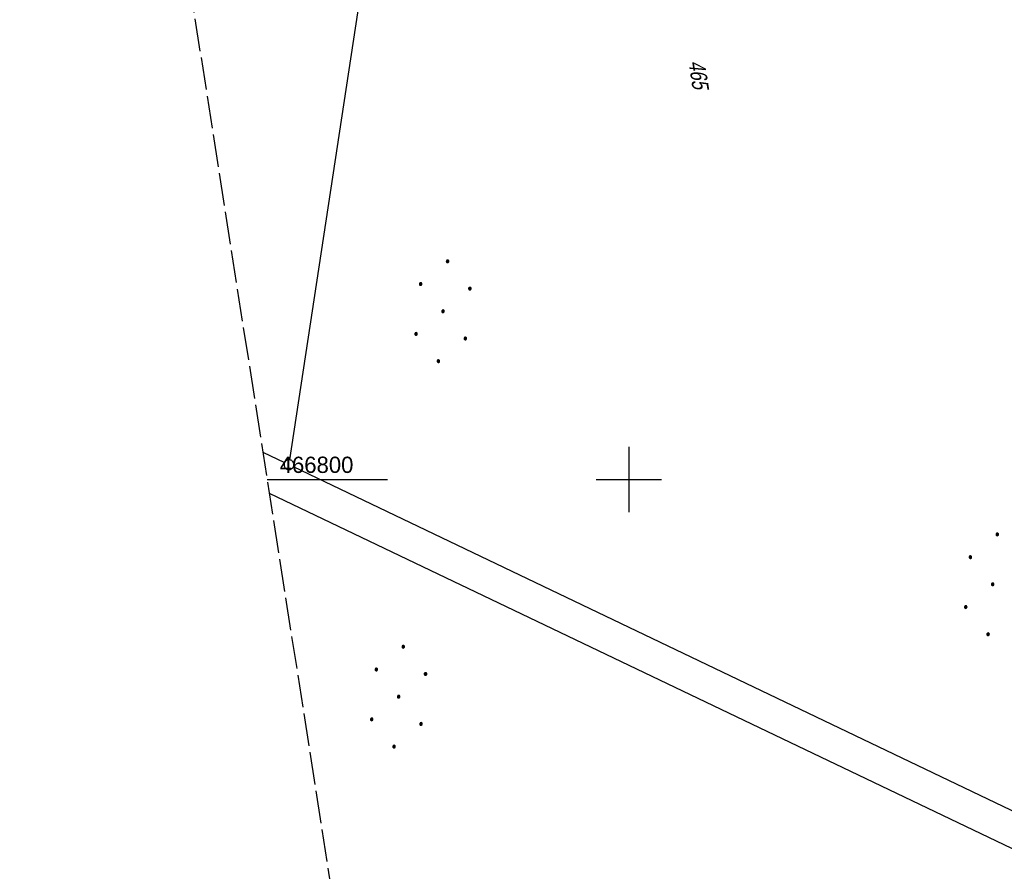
# Model space of a CAD drawing. Extents: x 510806 to 511233, y 466129 to 467087.
# Tile 15 of 35: x 510806 to 510958, y 466740 to 466871. Entities that reach past the tile are written whole.
import ezdxf

# ---------------------------------------------------------------- set-up
doc = ezdxf.new("R2010")
doc.units = 0
doc.header["$LTSCALE"] = 10
doc.header["$MEASUREMENT"] = 0
doc.linetypes.add('LT00', pattern=[0])
doc.linetypes.add('LT14', pattern=[0.6, 0.5, -0.1])
doc.layers.get('0').update_dxf_attribs({"linetype": 'LT00'})
doc.layers.add('-BLATT_101-RAND', color=7, linetype='LT14', plot=False)
for name, color, linetype in [('DFK_FLUR_NR', 250, 'LT00'), ('DFK_GZPKT', 250, 'LT00'), ('DFK_KATASTER', 250, 'LT00'), ('DFK_NUTZUNG', 250, 'LT00'), ('V101_RASTER', 250, 'LT00')]:
    doc.layers.add(name, color=color, linetype=linetype)
doc.styles.get("Standard").update_dxf_attribs({"font": 'ARIAL.TTF'})

# ---------------------------------------------------------------- blocks, each defined once
blk = doc.blocks.new('SYMB7010')
at = {"color": 0, "linetype": 'ByBlock'}
for points in [[(-0.031408, 0.499213), (-0.093728, 0.49134), (-0.15457, 0.475719), (-0.212975, 0.452595), (-0.268021, 0.422333), (-0.31884, 0.385411), (-0.36463, 0.342411), (-0.40467, 0.29401), (-0.438329, 0.240973), (-0.465074, 0.184136), (-0.484486, 0.124395), (-0.496256, 0.062692), (-0.5002, 0)], [(-0.5002, 0), (-0.496256, -0.062692), (-0.484486, -0.124395), (-0.465075, -0.184136), (-0.438329, -0.240973), (-0.404671, -0.29401), (-0.36463, -0.342411), (-0.31884, -0.385411), (-0.268021, -0.422333), (-0.212975, -0.452595), (-0.154571, -0.475719), (-0.093728, -0.49134), (-0.031408, -0.499213), (0.031408, -0.499213)], [(0.5002, 0), (0.496256, 0.062692), (0.484485, 0.124395), (0.465074, 0.184136), (0.438329, 0.240973), (0.40467, 0.29401), (0.36463, 0.342411), (0.31884, 0.385411), (0.268021, 0.422333), (0.212975, 0.452595), (0.15457, 0.475719), (0.093728, 0.49134), (0.031408, 0.499213), (-0.031408, 0.499213)], [(0.031408, -0.499213), (0.093728, -0.491341), (0.15457, -0.475719), (0.212975, -0.452595), (0.268021, -0.422333), (0.31884, -0.385411), (0.36463, -0.342411), (0.404671, -0.294011), (0.438329, -0.240974), (0.465075, -0.184136), (0.484486, -0.124395), (0.496256, -0.062692), (0.500201, 0)]]:
    blk.add_lwpolyline(points, dxfattribs=at)
blk = doc.blocks.new('Ackerland7')
at = {"layer": 'DFK_NUTZUNG', "color": 0, "linetype": 'ByBlock'}
for p, q in [((-4, 3.93), (-4, 3.67)), ((-3.95, 3.63), (-3.95, 3.97)), ((-3.9, 3.99), (-3.9, 3.61)), ((-3.85, 3.6), (-3.85, 4)), ((-3.8, 3.99), (-3.8, 3.61)), ((-3.75, 3.63), (-3.75, 3.97)), ((-3.7, 3.93), (-3.7, 3.67)), ((-3.65, 3.8), (-3.65, 3.8)), ((3.7, 3.93), (3.7, 3.67)), ((3.75, 3.63), (3.75, 3.97)), ((3.8, 3.99), (3.8, 3.61)), ((3.85, 3.6), (3.85, 4)), ((3.9, 3.99), (3.9, 3.61)), ((3.95, 3.63), (3.95, 3.97)), ((4, 3.93), (4, 3.67)), ((4.05, 3.8), (4.05, 3.8)), ((-7.85, 0.13), (-7.85, -0.13)), ((-7.8, -0.17), (-7.8, 0.17)), ((-7.75, 0.19), (-7.75, -0.19)), ((-7.7, -0.2), (-7.7, 0.2)), ((-7.65, 0.19), (-7.65, -0.19)), ((-7.6, -0.17), (-7.6, 0.17)), ((-7.55, 0.13), (-7.55, -0.13)), ((-7.5, 0), (-7.5, 0)), ((-0.15, 0.13), (-0.15, -0.13)), ((-0.1, -0.17), (-0.1, 0.17)), ((-0.05, 0.19), (-0.05, -0.19)), ((0, -0.2), (0, 0.2)), ((0.05, 0.19), (0.05, -0.19)), ((0.1, -0.17), (0.1, 0.17)), ((0.15, 0.13), (0.15, -0.13)), ((0.2, 0), (0.2, 0)), ((7.55, 0.13), (7.55, -0.13)), ((7.6, -0.17), (7.6, 0.17)), ((7.65, 0.19), (7.65, -0.19)), ((7.7, -0.2), (7.7, 0.2)), ((7.75, 0.19), (7.75, -0.19)), ((7.8, -0.17), (7.8, 0.17)), ((7.85, 0.13), (7.85, -0.13)), ((7.9, 0), (7.9, 0)), ((-4, -3.67), (-4, -3.93)), ((-3.95, -3.97), (-3.95, -3.63)), ((-3.9, -3.61), (-3.9, -3.99)), ((-3.85, -4), (-3.85, -3.6)), ((-3.8, -3.61), (-3.8, -3.99)), ((-3.75, -3.97), (-3.75, -3.63)), ((-3.7, -3.67), (-3.7, -3.93)), ((-3.65, -3.8), (-3.65, -3.8)), ((3.7, -3.67), (3.7, -3.93)), ((3.75, -3.97), (3.75, -3.63)), ((3.8, -3.61), (3.8, -3.99)), ((3.85, -4), (3.85, -3.6)), ((3.9, -3.61), (3.9, -3.99)), ((3.95, -3.97), (3.95, -3.63)), ((4, -3.67), (4, -3.93)), ((4.05, -3.8), (4.05, -3.8))]:
    blk.add_line(p, q, dxfattribs=at)
for points in [[(-3.65, 3.8), (-3.67, 3.89), (-3.73, 3.96), (-3.81, 3.99), (-3.89, 3.99), (-3.97, 3.96), (-4.03, 3.89), (-4.05, 3.8), (-4.03, 3.71), (-3.97, 3.64), (-3.89, 3.6), (-3.81, 3.6), (-3.73, 3.64), (-3.67, 3.71), (-3.65, 3.8)], [(4.05, 3.8), (4.03, 3.89), (3.97, 3.96), (3.89, 3.99), (3.81, 3.99), (3.73, 3.96), (3.67, 3.89), (3.65, 3.8), (3.67, 3.71), (3.73, 3.64), (3.81, 3.61), (3.89, 3.61), (3.97, 3.64), (4.03, 3.71), (4.05, 3.8)], [(-7.5, 0), (-7.52, 0.09), (-7.58, 0.16), (-7.66, 0.19), (-7.74, 0.19), (-7.82, 0.16), (-7.88, 0.09), (-7.9, 0)], [(0.2, 0), (0.18, 0.09), (0.12, 0.16), (0.04, 0.19), (-0.04, 0.19), (-0.12, 0.16), (-0.18, 0.09), (-0.2, 0)], [(-0.2, 0), (-0.18, -0.09), (-0.12, -0.16), (-0.04, -0.19), (0.04, -0.19), (0.12, -0.16), (0.18, -0.09), (0.2, 0)], [(7.9, 0), (7.88, 0.09), (7.82, 0.16), (7.74, 0.19), (7.66, 0.19), (7.58, 0.16), (7.52, 0.09), (7.5, 0)], [(7.5, 0), (7.52, -0.09), (7.58, -0.16), (7.66, -0.19), (7.74, -0.19), (7.82, -0.16), (7.88, -0.09), (7.9, 0)], [(-7.9, 0), (-7.88, -0.09), (-7.82, -0.16), (-7.74, -0.19), (-7.66, -0.19), (-7.58, -0.16), (-7.52, -0.09), (-7.5, 0)], [(-3.65, -3.8), (-3.67, -3.71), (-3.73, -3.64), (-3.81, -3.61), (-3.89, -3.61), (-3.97, -3.64), (-4.03, -3.71), (-4.05, -3.8), (-4.03, -3.89), (-3.97, -3.96), (-3.89, -3.99), (-3.81, -3.99), (-3.73, -3.96), (-3.67, -3.89), (-3.65, -3.8)], [(4.05, -3.8), (4.03, -3.71), (3.97, -3.64), (3.89, -3.61), (3.81, -3.61), (3.73, -3.64), (3.67, -3.71), (3.65, -3.8), (3.67, -3.89), (3.73, -3.96), (3.81, -3.99), (3.89, -3.99), (3.97, -3.96), (4.03, -3.89), (4.05, -3.8)]]:
    blk.add_lwpolyline(points, dxfattribs=at)

msp = doc.modelspace()

# ---------------------------------------------------------------- linework, layer by layer
at = {"layer": '-BLATT_101-RAND'}
msp.add_lwpolyline([(510806.42, 467042.64), (510949.56, 466128.78), (511233.1, 466173.19), (511089.96, 467087.05), (510806.42, 467042.64)], dxfattribs=at)
at = {"layer": 'DFK_KATASTER'}
for p, q in [((510847.9, 466803.01), (510873.92, 466973.86)), ((510843.77, 466804.19), (510847.11, 466802.59)), ((510967.92, 466744.8), (510848.47, 466801.95)), ((510844.75, 466797.91), (510965.99, 466739.91))]:
    msp.add_line(p, q, dxfattribs=at)
at = {"layer": 'V101_RASTER'}
for p, q in [((510900, 466805), (510900, 466795)), ((510844.42, 466800), (510862.92, 466800)), ((510895, 466800), (510905, 466800))]:
    msp.add_line(p, q, dxfattribs=at)

# ---------------------------------------------------------------- block references
at = {"layer": 'DFK_GZPKT', "xscale": 1.500000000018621, "yscale": 1.5, "zscale": 1.5, "rotation": 264.7377099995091}
msp.add_blockref('SYMB7010', (510847.79, 466802.27), dxfattribs=at)
at = {"layer": 'DFK_NUTZUNG', "rotation": 264.7376999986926}
for p in [(510871.45, 466825.83), (510955.9, 466783.89), (510864.64, 466766.64)]:
    msp.add_blockref('Ackerland7', p, dxfattribs=at)

# ---------------------------------------------------------------- texts
at = {"layer": 'DFK_FLUR_NR', "oblique": 13.754, "width": 0.75}
msp.add_text('465', height=2.5, rotation=278.9019, dxfattribs=at).set_placement((510909.14, 466864.18))
at = {"layer": 'V101_RASTER', "width": 0.972}
msp.add_text(' 466800', height=2.5, rotation=0.0013, dxfattribs=at).set_placement((510845.42, 466801))

doc.saveas('drawing.dxf')
